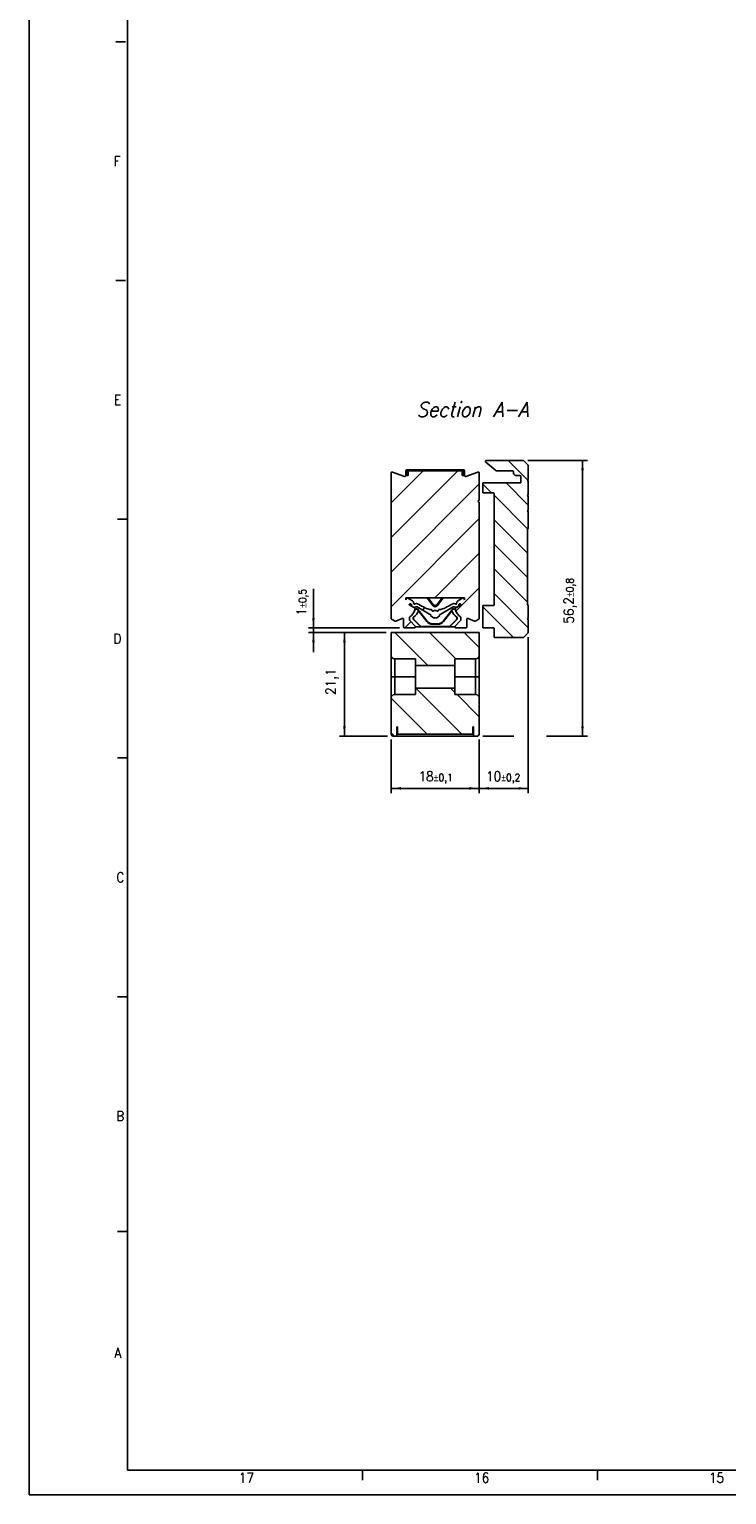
# Model space of a CAD drawing. Header units: millimetres. Extents: x -418 to 1575, y -634 to 914.
# Tile 1 of 49: x -418 to -276, y -151 to 148. Entities that reach past the tile are written whole.
import ezdxf

# ---------------------------------------------------------------- set-up
doc = ezdxf.new("R2010")
doc.units = ezdxf.units.MM
doc.layers.add('1', color=7, linetype='Continuous')
doc.styles.add('CONVERTER_11', font='txt.shx', dxfattribs={"width": 0.9, "oblique": 15})
doc.styles.add('CONVERTER_12', font='txt.shx', dxfattribs={"width": 0.9})
doc.dimstyles.new('ME10_DIM_10', dxfattribs={"dimtxt": 2, "dimasz": 2, "dimexe": 1, "dimexo": 1, "dimgap": 1, "dimtad": 1, "dimdsep": 46, "dimtxsty": 'CONVERTER_12', "dimsah": 1, "dimcen": 0.09, "dimclrd": 2, "dimclre": 2, "dimclrt": 2, "dimadec": 0, "dimazin": 0, "dimtol": 1, "dimtp": 0.8, "dimtm": 0.8, "dimtfac": 0.75, "dimtdec": 0, "dimtix": 1, "dimtmove": 0, "dimatfit": 3, "dimfxl": 1, "dimtolj": 1, "dimtzin": 0, "dimarcsym": 0})
doc.dimstyles.new('ME10_DIM_11', dxfattribs={"dimtxt": 2, "dimasz": 2, "dimexe": 1, "dimexo": 1, "dimgap": 1, "dimtad": 1, "dimdsep": 46, "dimtxsty": 'CONVERTER_12', "dimsah": 1, "dimcen": 0.09, "dimclrd": 2, "dimclre": 2, "dimclrt": 2, "dimadec": 0, "dimazin": 0, "dimtol": 1, "dimtp": 0.5, "dimtm": 0.5, "dimtfac": 0.75, "dimtdec": 0, "dimtix": 1, "dimtmove": 0, "dimatfit": 3, "dimfxl": 1, "dimtolj": 1, "dimtzin": 0, "dimarcsym": 0})
doc.dimstyles.new('ME10_DIM_12', dxfattribs={"dimtxt": 2, "dimasz": 2, "dimexe": 1, "dimexo": 1, "dimgap": 1, "dimtad": 1, "dimdsep": 46, "dimtxsty": 'CONVERTER_12', "dimsah": 1, "dimcen": 0.09, "dimclrd": 2, "dimclre": 2, "dimclrt": 2, "dimadec": 0, "dimazin": 0, "dimtfac": 1, "dimtdec": 4, "dimtix": 1, "dimtmove": 0, "dimatfit": 3, "dimfxl": 1, "dimtolj": 1, "dimtzin": 0, "dimarcsym": 0})
doc.dimstyles.new('ME10_DIM_13', dxfattribs={"dimtxt": 2, "dimasz": 2, "dimexe": 1, "dimexo": 1, "dimgap": 1, "dimtad": 1, "dimdsep": 46, "dimtxsty": 'CONVERTER_12', "dimsah": 1, "dimcen": 0.09, "dimclrd": 2, "dimclre": 2, "dimclrt": 2, "dimadec": 0, "dimazin": 0, "dimtol": 1, "dimtp": 0.2, "dimtm": 0.2, "dimtfac": 0.75, "dimtdec": 0, "dimtix": 1, "dimtmove": 0, "dimatfit": 3, "dimfxl": 1, "dimtolj": 1, "dimtzin": 0, "dimarcsym": 0})
doc.dimstyles.new('ME10_DIM_14', dxfattribs={"dimtxt": 2, "dimasz": 2, "dimexe": 1, "dimexo": 1, "dimgap": 1, "dimtad": 1, "dimdsep": 46, "dimtxsty": 'CONVERTER_12', "dimsah": 1, "dimcen": 0.09, "dimclrd": 2, "dimclre": 2, "dimclrt": 2, "dimadec": 0, "dimazin": 0, "dimtol": 1, "dimtp": 0.1, "dimtm": 0.1, "dimtfac": 0.75, "dimtdec": 0, "dimtix": 1, "dimtmove": 0, "dimatfit": 3, "dimfxl": 1, "dimtolj": 1, "dimtzin": 0, "dimarcsym": 0})
pattern_1 = [(-45, (0, 0), (3.535534, 3.535534), [])]

# ---------------------------------------------------------------- blocks, each defined once
blk = doc.blocks.new('CABEZA_RANURADA_REGLA_SV2__1', base_point=(-344.25, 4.15))
at = {"linetype": 'Continuous'}
h = blk.add_hatch(dxfattribs=at)
h.set_pattern_fill('_USER', color=3, scale=5, angle=-45, pattern_type=0)
h.set_pattern_definition(pattern_1)
edge = h.paths.add_edge_path()
edge.add_line((-326.25, 25.25), (-344.25, 25.25))
edge.add_line((-344.25, 25.25), (-344.25, 20.65))
edge.add_arc((-343.5, 20.65), 0.75, 180, 270)
edge.add_line((-343.5, 19.9), (-339.25, 19.9))
edge.add_line((-339.25, 19.9), (-339.25, 18.55))
edge.add_line((-339.25, 18.55), (-331.25, 18.55))
edge.add_line((-331.25, 18.55), (-331.25, 19.9))
edge.add_line((-331.25, 19.9), (-327, 19.9))
edge.add_arc((-327, 20.65), 0.75, 270, 360)
edge.add_line((-326.25, 20.65), (-326.25, 25.25))
h = blk.add_hatch(dxfattribs=at)
h.set_pattern_fill('_USER', color=3, scale=5, angle=-45, pattern_type=0)
h.set_pattern_definition(pattern_1)
edge = h.paths.add_edge_path()
edge.add_line((-331.25, 12.6), (-327, 12.6))
edge.add_arc((-327, 11.85), 0.75, 0, 90, ccw=False)
edge.add_line((-326.25, 11.85), (-326.25, 4.45))
edge.add_line((-326.25, 4.45), (-326.55, 4.15))
edge.add_line((-326.55, 4.15), (-327.45, 4.15))
edge.add_line((-327.45, 4.15), (-327.45, 6.05))
edge.add_line((-327.45, 6.05), (-327.6, 6.05))
edge.add_line((-327.6, 6.05), (-327.6, 4.55))
edge.add_line((-327.6, 4.55), (-342.9, 4.55))
edge.add_line((-342.9, 4.55), (-342.9, 6.05))
edge.add_line((-342.9, 6.05), (-343.05, 6.05))
edge.add_line((-343.05, 6.05), (-343.05, 4.15))
edge.add_line((-343.05, 4.15), (-343.95, 4.15))
edge.add_line((-343.95, 4.15), (-344.25, 4.45))
edge.add_line((-344.25, 4.45), (-344.25, 11.85))
edge.add_arc((-343.5, 11.85), 0.75, 90, 180, ccw=False)
edge.add_line((-343.5, 12.6), (-339.25, 12.6))
edge.add_line((-339.25, 12.6), (-339.25, 13.95))
edge.add_line((-339.25, 13.95), (-331.25, 13.95))
edge.add_line((-331.25, 13.95), (-331.25, 12.6))
at = {"color": 7, "linetype": 'Continuous'}
for p, q in [((-344.25, 20.65), (-344.25, 25.25)), ((-326.25, 25.25), (-344.25, 25.25)), ((-326.25, 25.25), (-326.25, 20.65)), ((-344.25, 16.25), (-344.25, 20.65)), ((-339.25, 19.9), (-343.5, 19.9)), ((-339.25, 19.9), (-339.25, 18.55)), ((-339.25, 16.25), (-339.25, 18.55)), ((-331.25, 18.55), (-339.25, 18.55)), ((-327, 19.9), (-331.25, 19.9)), ((-331.25, 19.9), (-331.25, 18.55)), ((-331.25, 18.55), (-331.25, 16.25)), ((-326.25, 20.65), (-326.25, 16.25)), ((-344.25, 11.85), (-344.25, 16.25)), ((-339.25, 16.25), (-343.5, 16.25)), ((-339.25, 13.95), (-339.25, 16.25)), ((-331.25, 16.25), (-331.25, 13.95)), ((-331.25, 16.25), (-327, 16.25)), ((-326.25, 16.25), (-326.25, 11.85)), ((-343.5, 12.6), (-339.25, 12.6)), ((-339.25, 13.95), (-339.25, 12.6)), ((-339.25, 13.95), (-331.25, 13.95)), ((-331.25, 13.95), (-331.25, 12.6)), ((-331.25, 12.6), (-327, 12.6)), ((-344.25, 4.45), (-344.25, 11.85)), ((-326.25, 11.85), (-326.25, 4.45)), ((-343.05, 4.15), (-343.05, 6.05)), ((-343.05, 6.05), (-342.9, 6.05)), ((-342.9, 4.55), (-342.9, 6.05)), ((-327.6, 6.05), (-327.6, 4.55)), ((-327.6, 6.05), (-327.45, 6.05)), ((-327.45, 6.05), (-327.45, 4.15)), ((-344.25, 4.45), (-343.95, 4.15)), ((-343.05, 4.15), (-343.95, 4.15)), ((-343.05, 4.15), (-327.45, 4.15)), ((-342.9, 4.55), (-327.6, 4.55)), ((-326.55, 4.15), (-327.45, 4.15)), ((-326.55, 4.15), (-326.25, 4.45))]:
    blk.add_line(p, q, dxfattribs=at)
at = {"color": 3, "linetype": 'Continuous'}
for p, q in [((-343.5, 16.25), (-343.5, 19.9)), ((-327, 19.9), (-327, 16.25)), ((-343.5, 12.6), (-343.5, 16.25)), ((-327, 16.25), (-327, 12.6))]:
    blk.add_line(p, q, dxfattribs=at)
at = {"color": 7, "linetype": 'Continuous'}
for centre, start, end in [((-343.5, 20.65), 180, 270), ((-327, 20.65), 270, 0), ((-343.5, 11.85), 90, 180), ((-327, 11.85), 0, 90)]:
    blk.add_arc(centre, 0.75, start, end, dxfattribs=at)
for points in [[(-343.5, 16.25), (-343.55, 16.25), (-343.64, 16.25), (-343.78, 16.25), (-343.9, 16.25), (-344.02, 16.25), (-344.13, 16.25), (-344.21, 16.25), (-344.25, 16.25)], [(-327, 16.25), (-326.95, 16.25), (-326.86, 16.25), (-326.72, 16.25), (-326.6, 16.25), (-326.48, 16.25), (-326.37, 16.25), (-326.29, 16.25), (-326.25, 16.25)]]:
    blk.add_open_spline(points, degree=3, knots=[0, 0, 0, 0, 0.144458, 0.2723549, 0.4202631, 0.5136314, 0.6318157, 0.75, 0.75, 0.75, 0.75], dxfattribs=at)
blk = doc.blocks.new('SOPORTE_SV2__2', base_point=(-325.5, 24.25))
at = {"linetype": 'Continuous'}
h = blk.add_hatch(dxfattribs=at)
h.set_pattern_fill('_USER', color=3, scale=3.535534, angle=-45, pattern_type=0)
h.set_pattern_definition([(-45, (0, 0), (2.5, 2.5), [])])
edge = h.paths.add_edge_path()
edge.add_line((-317.33, 60.35), (-324.8, 60.35))
edge.add_arc((-324.8, 60.15), 0.2, 90, 230)
edge.add_line((-324.93, 59.99), (-322.9, 58.29))
edge.add_arc((-322.77, 58.45), 0.2, 230, 270)
edge.add_line((-322.77, 58.25), (-321.9, 58.25))
edge.add_line((-321.9, 58.25), (-319.45, 58.25))
edge.add_arc((-319.45, 58.05), 0.2, 0, 90, ccw=False)
edge.add_line((-319.25, 58.05), (-319.25, 57.75))
edge.add_arc((-318.75, 57.75), 0.5, 180, 270)
edge.add_line((-318.75, 57.25), (-318.6, 57.25))
edge.add_line((-318.6, 57.25), (-317.95, 57.25))
edge.add_arc((-317.95, 57.05), 0.2, 0, 90, ccw=False)
edge.add_line((-317.75, 57.05), (-317.75, 55.95))
edge.add_arc((-317.95, 55.95), 0.2, -90, 0, ccw=False)
edge.add_line((-317.95, 55.75), (-325.5, 55.75))
edge.add_line((-325.5, 55.75), (-325.5, 53.75))
edge.add_line((-325.5, 53.75), (-323.45, 53.75))
edge.add_arc((-323.45, 53.55), 0.2, 0, 90, ccw=False)
edge.add_line((-323.25, 53.55), (-323.25, 30.95))
edge.add_arc((-323.45, 30.95), 0.2, -90, 0, ccw=False)
edge.add_line((-323.45, 30.75), (-325.5, 30.75))
edge.add_line((-325.5, 30.75), (-325.5, 26.25))
edge.add_line((-325.5, 26.25), (-323.45, 26.25))
edge.add_arc((-323.45, 26.05), 0.2, 0, 90, ccw=False)
edge.add_line((-323.25, 26.05), (-323.25, 24.45))
edge.add_arc((-323.05, 24.45), 0.2, 180, 270)
edge.add_line((-323.05, 24.25), (-317.33, 24.25))
edge.add_arc((-317.33, 24.45), 0.2, 270, 315)
edge.add_line((-317.19, 24.31), (-316.31, 25.19))
edge.add_arc((-316.45, 25.33), 0.2, 315, 360)
edge.add_line((-316.25, 25.33), (-316.25, 27.85))
edge.add_line((-316.25, 27.85), (-316.45, 28.05))
edge.add_line((-316.45, 28.05), (-316.25, 28.25))
edge.add_line((-316.25, 28.25), (-316.25, 30.75))
edge.add_line((-316.25, 30.75), (-316.45, 30.95))
edge.add_line((-316.45, 30.95), (-316.45, 46.35))
edge.add_line((-316.45, 46.35), (-316.25, 46.55))
edge.add_line((-316.25, 46.55), (-316.25, 49.85))
edge.add_line((-316.25, 49.85), (-316.45, 50.05))
edge.add_line((-316.45, 50.05), (-316.25, 50.25))
edge.add_line((-316.25, 50.25), (-316.25, 53))
edge.add_line((-316.25, 53), (-316.45, 53.2))
edge.add_line((-316.45, 53.2), (-316.25, 53.4))
edge.add_line((-316.25, 53.4), (-316.25, 56.15))
edge.add_line((-316.25, 56.15), (-316.45, 56.35))
edge.add_line((-316.45, 56.35), (-316.25, 56.55))
edge.add_line((-316.25, 56.55), (-316.25, 59.26))
edge.add_arc((-316.45, 59.26), 0.2, 0, 45)
edge.add_line((-316.31, 59.41), (-317.19, 60.29))
edge.add_arc((-317.33, 60.15), 0.2, 45, 90)
at = {"color": 7, "linetype": 'Continuous'}
for p, q in [((-322.9, 58.29), (-324.93, 59.99)), ((-317.33, 60.35), (-324.8, 60.35)), ((-316.31, 59.41), (-317.19, 60.29)), ((-322.77, 58.25), (-321.9, 58.25)), ((-321.9, 58.25), (-319.45, 58.25)), ((-319.25, 57.75), (-319.25, 58.05)), ((-318.6, 57.25), (-318.75, 57.25)), ((-317.95, 57.25), (-318.6, 57.25)), ((-317.75, 57.05), (-317.75, 55.95)), ((-316.25, 59.26), (-316.25, 56.55)), ((-325.5, 55.75), (-325.5, 53.75)), ((-325.5, 55.75), (-317.95, 55.75)), ((-316.25, 56.55), (-316.45, 56.35)), ((-316.45, 56.35), (-316.25, 56.15)), ((-316.25, 56.15), (-316.25, 53.4)), ((-325.5, 53.75), (-323.45, 53.75)), ((-323.25, 53.55), (-323.25, 30.95)), ((-316.25, 53.4), (-316.45, 53.2)), ((-316.45, 53.2), (-316.25, 53)), ((-316.25, 53), (-316.25, 50.25)), ((-316.25, 50.25), (-316.45, 50.05)), ((-316.45, 50.05), (-316.25, 49.85)), ((-316.25, 49.85), (-316.25, 46.55)), ((-316.25, 46.55), (-316.45, 46.35)), ((-316.45, 46.35), (-316.45, 30.95)), ((-323.45, 30.75), (-325.5, 30.75)), ((-325.5, 30.75), (-325.5, 26.25)), ((-316.45, 30.95), (-316.25, 30.75)), ((-316.25, 30.75), (-316.25, 28.25)), ((-316.25, 28.25), (-316.45, 28.05)), ((-316.45, 28.05), (-316.25, 27.85)), ((-316.25, 27.85), (-316.25, 25.33)), ((-323.45, 26.25), (-325.5, 26.25)), ((-323.25, 24.45), (-323.25, 26.05)), ((-323.05, 24.25), (-317.33, 24.25)), ((-317.19, 24.31), (-316.31, 25.19))]:
    blk.add_line(p, q, dxfattribs=at)
for centre, radius, start, end in [((-324.8, 60.15), 0.2, 90, 230), ((-317.33, 60.15), 0.2, 45, 90), ((-322.77, 58.45), 0.2, 230, 270), ((-319.45, 58.05), 0.2, 0, 90), ((-318.75, 57.75), 0.5, 180, 270), ((-317.95, 57.05), 0.2, 0, 90), ((-316.45, 59.26), 0.2, 0, 45), ((-317.95, 55.95), 0.2, 270, 0), ((-323.45, 53.55), 0.2, 0, 90), ((-323.45, 30.95), 0.2, 270, 0), ((-323.45, 26.05), 0.2, 0, 90), ((-323.05, 24.45), 0.2, 180, 270), ((-317.33, 24.45), 0.2, 270, 315), ((-316.45, 25.33), 0.2, 315, 360)]:
    blk.add_arc(centre, radius, start, end, dxfattribs=at)
blk = doc.blocks.new('REGLA_SV2-870__3', base_point=(-344.25, 26.25))
at = {"linetype": 'Continuous'}
h = blk.add_hatch(dxfattribs=at)
h.set_pattern_fill('_USER', color=3, scale=5, angle=45, pattern_type=0)
h.set_pattern_definition([(45, (0, 0), (-3.535534, 3.535534), [])])
edge = h.paths.add_edge_path()
edge.add_arc((-339.44, 31.14), 0.709, 240, 295.0938, ccw=False)
edge.add_line((-339.79, 30.52), (-339.91, 30.59))
edge.add_arc((-339.77, 30.84), 0.284, 173.6135, 240, ccw=False)
edge.add_arc((-340.26, 30.89), 0.213, 353.6135, 420)
edge.add_line((-340.16, 31.08), (-340.23, 31.12))
edge.add_arc((-340.33, 30.93), 0.213, 60, 160)
edge.add_line((-340.53, 31.01), (-340.57, 30.91))
edge.add_line((-340.57, 30.91), (-339.46, 30.32))
edge.add_arc((-339.55, 30.14), 0.2, -10.6035, 62, ccw=False)
edge.add_arc((-341.91, 30.59), 2.6, 344.7656, 349.3965, ccw=False)
edge.add_arc((-341.91, 30.59), 2.6, 305.136, 344.7656, ccw=False)
edge.add_arc((-340.3, 28.3), 0.2, 125.136, 180)
edge.add_line((-340.5, 28.3), (-340.5, 27.84))
edge.add_arc((-340.3, 27.84), 0.2, 180, 225)
edge.add_line((-340.44, 27.69), (-339.34, 26.59))
edge.add_arc((-339.48, 26.45), 0.2, 0, 45, ccw=False)
edge.add_arc((-339.48, 26.45), 0.2, 270, 360, ccw=False)
edge.add_line((-339.48, 26.25), (-341.51, 26.25))
edge.add_arc((-341.51, 26.45), 0.2, 180, 270, ccw=False)
edge.add_line((-341.71, 26.45), (-341.71, 27.96))
edge.add_arc((-341.91, 27.96), 0.2, 0, 115)
edge.add_line((-341.99, 28.14), (-343.25, 27.55))
edge.add_arc((-343.33, 27.74), 0.2, 240, 295, ccw=False)
edge.add_line((-343.43, 27.56), (-344.15, 27.98))
edge.add_arc((-344.05, 28.15), 0.2, 180, 240, ccw=False)
edge.add_line((-344.25, 28.15), (-344.25, 57.76))
edge.add_arc((-344.05, 57.76), 0.2, 70, 180, ccw=False)
edge.add_line((-343.98, 57.95), (-341.52, 57.05))
edge.add_arc((-341.45, 57.24), 0.2, 250, 360)
edge.add_line((-341.25, 57.24), (-341.25, 57.25))
edge.add_line((-341.25, 57.25), (-341, 57.25))
edge.add_line((-341, 57.25), (-340.79, 57.25))
edge.add_line((-340.79, 57.25), (-340.79, 58.25))
edge.add_line((-340.79, 58.25), (-329.71, 58.25))
edge.add_line((-329.71, 58.25), (-329.71, 57.25))
edge.add_line((-329.71, 57.25), (-329.5, 57.25))
edge.add_line((-329.5, 57.25), (-329.25, 57.25))
edge.add_line((-329.25, 57.25), (-329.25, 57.24))
edge.add_arc((-329.05, 57.24), 0.2, 180, 290)
edge.add_line((-328.98, 57.05), (-326.52, 57.95))
edge.add_arc((-326.45, 57.76), 0.2, 0, 110, ccw=False)
edge.add_line((-326.25, 57.76), (-326.25, 52.25))
edge.add_arc((-326.25, 52.05), 0.2, 90, 270)
edge.add_line((-326.25, 51.85), (-326.25, 28.15))
edge.add_arc((-326.45, 28.15), 0.2, 300, 360, ccw=False)
edge.add_line((-326.35, 27.98), (-327.07, 27.56))
edge.add_arc((-327.17, 27.74), 0.2, 245, 300, ccw=False)
edge.add_line((-327.25, 27.55), (-328.51, 28.14))
edge.add_arc((-328.59, 27.96), 0.2, 65, 180)
edge.add_line((-328.79, 27.96), (-328.79, 26.45))
edge.add_arc((-328.99, 26.45), 0.2, 270, 360, ccw=False)
edge.add_line((-328.99, 26.25), (-331.02, 26.25))
edge.add_arc((-331.02, 26.45), 0.2, 180, 270, ccw=False)
edge.add_arc((-331.02, 26.45), 0.2, 135, 180, ccw=False)
edge.add_line((-331.16, 26.59), (-330.06, 27.69))
edge.add_arc((-330.2, 27.84), 0.2, 315, 360)
edge.add_line((-330, 27.84), (-330, 28.3))
edge.add_arc((-330.2, 28.3), 0.2, 0, 54.864)
edge.add_arc((-328.59, 30.59), 2.6, 195.2344, 234.864, ccw=False)
edge.add_arc((-328.59, 30.59), 2.6, 190.6035, 195.2344, ccw=False)
edge.add_arc((-330.95, 30.14), 0.2, 118, 190.6035, ccw=False)
edge.add_line((-331.04, 30.32), (-329.93, 30.91))
edge.add_line((-329.93, 30.91), (-329.97, 31.01))
edge.add_arc((-330.17, 30.93), 0.213, 20, 120)
edge.add_line((-330.27, 31.12), (-330.34, 31.08))
edge.add_arc((-330.24, 30.89), 0.213, 120, 186.3865)
edge.add_arc((-330.73, 30.84), 0.284, -60, 6.3865, ccw=False)
edge.add_line((-330.59, 30.59), (-330.71, 30.52))
edge.add_arc((-331.06, 31.14), 0.709, 244.9062, 300, ccw=False)
edge.add_arc((-331.45, 30.3), 0.213, 64.9062, 120)
edge.add_line((-331.56, 30.49), (-334.45, 28.82))
edge.add_line((-334.45, 28.82), (-334.3, 28.73))
edge.add_line((-334.3, 28.73), (-334.96, 28.19))
edge.add_line((-334.96, 28.19), (-335.25, 28.36))
edge.add_line((-335.25, 28.36), (-335.54, 28.19))
edge.add_line((-335.54, 28.19), (-336.2, 28.73))
edge.add_line((-336.2, 28.73), (-336.05, 28.82))
edge.add_line((-336.05, 28.82), (-338.94, 30.49))
edge.add_arc((-339.05, 30.3), 0.213, 60, 115.0938)
edge = h.paths.add_edge_path(flags=16)
edge.add_arc((-331.05, 31.25), 0.203, 230.9816, 369.5572)
edge.add_arc((-330.43, 31.35), 0.426, 120, 189.5572, ccw=False)
edge.add_line((-330.65, 31.72), (-329.66, 32.29))
edge.add_arc((-329.55, 32.1), 0.213, 13.4637, 120, ccw=False)
edge.add_line((-329.34, 32.15), (-329.3, 31.96))
edge.add_line((-329.3, 31.96), (-329.3, 32.36))
edge.add_line((-329.3, 32.36), (-333.75, 32.36))
edge.add_line((-333.75, 32.36), (-336.75, 32.36))
edge.add_line((-336.75, 32.36), (-341.2, 32.36))
edge.add_line((-341.2, 32.36), (-341.2, 31.96))
edge.add_line((-341.2, 31.96), (-341.16, 32.15))
edge.add_arc((-340.95, 32.1), 0.213, 60, 166.5363, ccw=False)
edge.add_line((-340.84, 32.29), (-339.85, 31.72))
edge.add_arc((-340.07, 31.35), 0.426, -9.5572, 60, ccw=False)
edge.add_arc((-339.45, 31.25), 0.203, 170.4428, 309.0184)
edge.add_arc((-339.05, 30.76), 0.426, 58.8346, 129.0184, ccw=False)
edge.add_arc((-331.46, 43.31), 14.25, 238.8346, 249.7069)
edge.add_arc((-336.33, 30.15), 0.213, 249.7069, 298.7494)
edge.add_arc((-336.12, 29.78), 0.206, 8.6154, 118.7494, ccw=False)
edge.add_arc((-335.72, 29.84), 0.206, 188.6154, 312.2603)
edge.add_arc((-335.37, 29.47), 0.305, 65.9098, 132.2603, ccw=False)
edge.add_arc((-335.13, 29.47), 0.305, 47.7397, 114.0902, ccw=False)
edge.add_arc((-334.78, 29.84), 0.206, 227.7397, 351.3846)
edge.add_arc((-334.38, 29.78), 0.206, 61.2506, 171.3846, ccw=False)
edge.add_arc((-334.17, 30.15), 0.213, 241.2506, 290.2931)
edge.add_arc((-339.04, 43.31), 14.25, 290.2931, 301.1654)
edge.add_arc((-331.45, 30.76), 0.426, 50.9816, 121.1654, ccw=False)
at = {"color": 7, "linetype": 'Continuous'}
for p, q in [((-344.25, 57.76), (-344.25, 28.15)), ((-343.98, 57.95), (-341.52, 57.05)), ((-341.25, 57.25), (-341.25, 58.25)), ((-341, 57.25), (-341.25, 57.25)), ((-341.25, 57.24), (-341.25, 57.25)), ((-339.5, 58.45), (-341.05, 58.45)), ((-341, 58.25), (-340.79, 58.25)), ((-341, 57.25), (-341, 58.25)), ((-340.79, 57.25), (-341, 57.25)), ((-329.71, 58.25), (-340.79, 58.25)), ((-340.79, 57.25), (-340.79, 58.25)), ((-339.5, 58.45), (-331, 58.45)), ((-329.45, 58.45), (-331, 58.45)), ((-329.71, 58.25), (-329.5, 58.25)), ((-329.71, 57.25), (-329.71, 58.25)), ((-329.5, 57.25), (-329.71, 57.25)), ((-329.5, 57.25), (-329.5, 58.25)), ((-329.25, 57.25), (-329.5, 57.25)), ((-329.25, 57.25), (-329.25, 58.25)), ((-329.25, 57.24), (-329.25, 57.25)), ((-328.98, 57.05), (-326.52, 57.95)), ((-326.25, 52.25), (-326.25, 57.76)), ((-326.25, 28.15), (-326.25, 51.85)), ((-341.2, 31.96), (-341.2, 32.36)), ((-336.75, 32.36), (-341.2, 32.36)), ((-341.2, 31.96), (-341.16, 32.15)), ((-340.84, 32.29), (-339.85, 31.72)), ((-340.53, 31.01), (-340.57, 30.91)), ((-339.46, 30.32), (-340.57, 30.91)), ((-340.16, 31.08), (-340.23, 31.12)), ((-339.79, 30.52), (-339.91, 30.59)), ((-338.91, 30.08), (-339.4, 29.9)), ((-338.89, 30.13), (-339.39, 29.95)), ((-336.05, 28.82), (-338.94, 30.49)), ((-338.89, 30.13), (-338.91, 30.08)), ((-338.64, 29.74), (-338.91, 30.08)), ((-336.93, 27.62), (-338.89, 30.13)), ((-336.75, 32.36), (-336.5, 32.08)), ((-333.75, 32.36), (-336.75, 32.36)), ((-336.56, 31.88), (-335.64, 30.71)), ((-336.5, 32.08), (-335.64, 30.98)), ((-334, 32.08), (-334.86, 30.98)), ((-333.94, 31.88), (-334.86, 30.71)), ((-331.56, 30.49), (-334.45, 28.82)), ((-333.75, 32.36), (-334, 32.08)), ((-329.3, 32.36), (-333.75, 32.36)), ((-333.57, 27.62), (-331.61, 30.13)), ((-331.86, 29.74), (-331.59, 30.08)), ((-331.61, 30.13), (-331.59, 30.08)), ((-331.61, 30.13), (-331.11, 29.95)), ((-331.59, 30.08), (-331.1, 29.9)), ((-329.93, 30.91), (-331.04, 30.32)), ((-330.59, 30.59), (-330.71, 30.52)), ((-330.65, 31.72), (-329.66, 32.29)), ((-330.27, 31.12), (-330.34, 31.08)), ((-329.93, 30.91), (-329.97, 31.01)), ((-329.34, 32.15), (-329.3, 31.96)), ((-329.3, 32.36), (-329.3, 31.96)), ((-343.43, 27.56), (-344.15, 27.98)), ((-341.99, 28.14), (-343.25, 27.55)), ((-341.71, 26.45), (-341.71, 27.96)), ((-340.5, 28.3), (-340.5, 27.84)), ((-340.44, 27.69), (-339.34, 26.59)), ((-339.75, 28.39), (-339.75, 28)), ((-339.75, 28), (-339.7, 28.02)), ((-339.75, 28), (-338.2, 26.45)), ((-339.7, 28.42), (-339.7, 28.02)), ((-339.7, 28.02), (-338.18, 26.5)), ((-336.98, 27.53), (-338.66, 29.68)), ((-336.2, 28.73), (-336.05, 28.82)), ((-335.54, 28.19), (-336.2, 28.73)), ((-335.79, 26.95), (-334.71, 26.95)), ((-335.75, 27.05), (-334.75, 27.05)), ((-335.25, 28.36), (-335.54, 28.19)), ((-334.96, 28.19), (-335.25, 28.36)), ((-334.3, 28.73), (-334.96, 28.19)), ((-334.45, 28.82), (-334.3, 28.73)), ((-333.52, 27.53), (-331.84, 29.68)), ((-330.8, 28.02), (-332.32, 26.5)), ((-330.75, 28), (-332.3, 26.45)), ((-331.16, 26.59), (-330.06, 27.69)), ((-330.8, 28.42), (-330.8, 28.02)), ((-330.75, 28), (-330.8, 28.02)), ((-330.75, 28.39), (-330.75, 28)), ((-330, 27.84), (-330, 28.3)), ((-328.79, 27.96), (-328.79, 26.45)), ((-327.25, 27.55), (-328.51, 28.14)), ((-326.35, 27.98), (-327.07, 27.56)), ((-339.48, 26.25), (-341.51, 26.25)), ((-338.2, 26.45), (-339.28, 26.45)), ((-338.2, 26.45), (-338.18, 26.5)), ((-332.3, 26.45), (-338.2, 26.45)), ((-332.32, 26.5), (-338.18, 26.5)), ((-332.3, 26.45), (-332.32, 26.5)), ((-331.22, 26.45), (-332.3, 26.45)), ((-328.99, 26.25), (-331.02, 26.25))]:
    blk.add_line(p, q, dxfattribs=at)
at = {"color": 3, "linetype": 'Continuous'}
for p, q in [((-339.5, 58.25), (-339.5, 58.45)), ((-331, 58.25), (-331, 58.45)), ((-336.56, 31.88), (-336.5, 32.08)), ((-335.64, 30.71), (-335.64, 30.98)), ((-334.86, 30.71), (-334.86, 30.98)), ((-333.94, 31.88), (-334, 32.08)), ((-336.93, 27.62), (-336.98, 27.53)), ((-335.75, 27.05), (-335.79, 26.95)), ((-334.75, 27.05), (-334.71, 26.95)), ((-333.57, 27.62), (-333.52, 27.53))]:
    blk.add_line(p, q, dxfattribs=at)
at = {"color": 7, "linetype": 'Continuous'}
for centre, radius, start, end in [((-344.05, 57.76), 0.2, 70, 180), ((-341.45, 57.24), 0.2, 250, 0), ((-341.05, 58.25), 0.2, 90, 180), ((-329.45, 58.25), 0.2, 360, 90), ((-329.05, 57.24), 0.2, 180, 290), ((-326.45, 57.76), 0.2, 0, 110), ((-326.25, 52.05), 0.2, 90, 270), ((-340.95, 32.1), 0.213, 60, 166.5363), ((-340.33, 30.93), 0.213, 60, 160), ((-341.91, 30.59), 2.6, 305.136, 344.7656), ((-340.26, 30.89), 0.213, 353.6135, 60), ((-339.77, 30.84), 0.284, 173.6135, 240), ((-340.07, 31.35), 0.426, 350.4428, 60), ((-339.44, 31.14), 0.709, 240, 295.0938), ((-339.45, 31.25), 0.203, 170.4428, 309.0184), ((-339.55, 30.14), 0.2, 349.3965, 62), ((-341.91, 30.59), 2.6, 344.7656, 349.3965), ((-339.05, 30.76), 0.426, 58.8346, 129.0184), ((-339.05, 30.3), 0.213, 60, 115.0938), ((-331.46, 43.31), 14.25, 238.8346, 249.7069), ((-338.92, 30.03), 3, 38, 50.9129), ((-336.33, 30.15), 0.213, 249.7069, 298.7494), ((-336.12, 29.78), 0.206, 8.6154, 118.7494), ((-335.25, 31.29), 0.5, 218, 322), ((-335.25, 31.02), 0.5, 218, 322), ((-334.38, 29.78), 0.206, 61.2506, 171.3846), ((-334.17, 30.15), 0.213, 241.2506, 290.2931), ((-339.04, 43.31), 14.25, 290.2931, 301.1654), ((-331.58, 30.03), 3, 129.0871, 142), ((-331.45, 30.76), 0.426, 50.9816, 121.1654), ((-331.45, 30.3), 0.213, 64.9062, 120), ((-331.06, 31.14), 0.709, 244.9062, 300), ((-331.05, 31.25), 0.203, 230.9816, 9.5572), ((-330.95, 30.14), 0.2, 118, 190.6035), ((-328.59, 30.59), 2.6, 190.6035, 195.2344), ((-328.59, 30.59), 2.6, 195.2344, 234.864), ((-330.43, 31.35), 0.426, 120, 189.5572), ((-330.73, 30.84), 0.284, 300, 6.3865), ((-330.24, 30.89), 0.213, 120, 186.3865), ((-330.17, 30.93), 0.213, 20, 120), ((-329.55, 32.1), 0.213, 13.4637, 120), ((-344.05, 28.15), 0.2, 180, 240), ((-343.33, 27.74), 0.2, 240, 295), ((-341.91, 27.96), 0.2, 0, 115), ((-340.3, 28.3), 0.2, 125.136, 180), ((-340.3, 27.84), 0.2, 180, 225), ((-341, 30.55), 2.5, 300, 301.3957), ((-341, 30.55), 2.5, 301.3957, 339.5506), ((-341, 30.55), 2.5, 339.5506, 340.9699), ((-335.79, 28.45), 1.5, 218, 270), ((-335.75, 28.55), 1.5, 218, 270), ((-335.72, 29.84), 0.206, 188.6154, 312.2603), ((-335.37, 29.47), 0.305, 65.9098, 132.2603), ((-335.13, 29.47), 0.305, 47.7397, 114.0902), ((-334.78, 29.84), 0.206, 227.7397, 351.3846), ((-334.75, 28.55), 1.5, 270, 322), ((-334.71, 28.45), 1.5, 270, 322), ((-329.5, 30.55), 2.5, 199.0301, 200.4494), ((-329.5, 30.55), 2.5, 200.4494, 238.6043), ((-329.5, 30.55), 2.5, 238.6043, 240), ((-330.2, 28.3), 0.2, 0, 54.864), ((-330.2, 27.84), 0.2, 315, 0), ((-328.59, 27.96), 0.2, 65, 180), ((-327.17, 27.74), 0.2, 245, 300), ((-326.45, 28.15), 0.2, 300, 0), ((-341.51, 26.45), 0.2, 180, 270), ((-339.48, 26.45), 0.2, 270, 360), ((-339.48, 26.45), 0.2, 360, 45), ((-331.02, 26.45), 0.2, 135, 180), ((-331.02, 26.45), 0.2, 180, 270), ((-328.99, 26.45), 0.2, 270, 0)]:
    blk.add_arc(centre, radius, start, end, dxfattribs=at)
blk = doc.blocks.new('REGLA_SV2-870mm__4', base_point=(-344.25, 4.15))
for name, p in [('SOPORTE_SV2__2', (-325.5, 24.25)), ('REGLA_SV2-870__3', (-344.25, 26.25)), ('CABEZA_RANURADA_REGLA_SV2__1', (-344.25, 4.15))]:
    blk.add_blockref(name, p)
blk = doc.blocks.new('*D77')
at = {"layer": '1', "color": 2, "linetype": 'Continuous'}
for p, q in [((-316.33, 60.35), (-304.2, 60.35)), ((-305.2, 4.15), (-305.2, 60.35)), ((-325.55, 4.15), (-319.19, 4.15)), ((-312.51, 4.15), (-304.2, 4.15))]:
    blk.add_line(p, q, dxfattribs=at)
at = {"layer": '1', "color": 2}
for points in [[(-304.94, 58.35), (-305.46, 58.35), (-305.2, 60.35)], [(-305.46, 6.15), (-304.94, 6.15), (-305.2, 4.15)]]:
    blk.add_solid(points, dxfattribs=at)
at = {"layer": '1', "color": 2, "insert": (-306.4, 27.09), "char_height": 2, "attachment_point": 7, "rotation": 90, "line_spacing_factor": 0.60024, "style": 'CONVERTER_12'}
blk.add_mtext('\\C2;56,2\\C2;\\H1.5;{\\Fgdt;`}0,8', dxfattribs=at)
blk = doc.blocks.new('*D78')
at = {"layer": '1', "color": 2, "linetype": 'Continuous'}
for p, q in [((-360.07, 26.25), (-360.07, 34.16)), ((-342.51, 26.25), (-361.07, 26.25)), ((-345.25, 25.25), (-361.07, 25.25)), ((-360.07, 25.25), (-360.07, 26.25)), ((-360.07, 21.25), (-360.07, 25.25))]:
    blk.add_line(p, q, dxfattribs=at)
at = {"layer": '1', "color": 2}
for points in [[(-360.34, 28.25), (-359.81, 28.25), (-360.07, 26.25)], [(-359.81, 23.25), (-360.34, 23.25), (-360.07, 25.25)]]:
    blk.add_solid(points, dxfattribs=at)
at = {"layer": '1', "color": 2, "insert": (-361.07, 28.73), "char_height": 2, "attachment_point": 7, "rotation": 90, "line_spacing_factor": 0.60024, "style": 'CONVERTER_12'}
blk.add_mtext('\\C2;1\\C2;\\H1.5;{\\Fgdt;`}0,5', dxfattribs=at)
blk = doc.blocks.new('*D79')
at = {"layer": '1', "color": 2, "linetype": 'Continuous'}
for p, q in [((-345.25, 25.25), (-354.76, 25.25)), ((-353.76, 4.15), (-353.76, 25.25)), ((-344.95, 4.15), (-354.76, 4.15))]:
    blk.add_line(p, q, dxfattribs=at)
at = {"layer": '1', "color": 2}
for points in [[(-353.49, 23.25), (-354.02, 23.25), (-353.76, 25.25)], [(-354.02, 6.15), (-353.49, 6.15), (-353.76, 4.15)]]:
    blk.add_solid(points, dxfattribs=at)
at = {"layer": '1', "color": 2, "insert": (-354.96, 12.55), "char_height": 2, "attachment_point": 7, "rotation": 90, "line_spacing_factor": 0.60024, "style": 'CONVERTER_12'}
blk.add_mtext('21,1', dxfattribs=at)
blk = doc.blocks.new('*D80')
at = {"layer": '1', "color": 2, "linetype": 'Continuous'}
for p, q in [((-316.25, 24.33), (-316.25, -7.5)), ((-326.25, 3.45), (-326.25, -7.5)), ((-326.25, -6.5), (-316.25, -6.5))]:
    blk.add_line(p, q, dxfattribs=at)
at = {"layer": '1', "color": 2}
for points in [[(-324.25, -6.24), (-324.25, -6.77), (-326.25, -6.5)], [(-318.25, -6.77), (-318.25, -6.24), (-316.25, -6.5)]]:
    blk.add_solid(points, dxfattribs=at)
at = {"layer": '1', "color": 2, "insert": (-324.86, -5.5), "char_height": 2, "attachment_point": 7, "rotation": 0.0001, "line_spacing_factor": 0.60024, "style": 'CONVERTER_12'}
blk.add_mtext('\\C2;10\\C2;\\H1.5;{\\Fgdt;`}0,2', dxfattribs=at)
blk = doc.blocks.new('*D81')
at = {"layer": '1', "color": 2, "linetype": 'Continuous'}
for p, q in [((-344.25, 3.45), (-344.25, -7.5)), ((-326.25, 3.45), (-326.25, -7.5)), ((-344.25, -6.5), (-326.25, -6.5))]:
    blk.add_line(p, q, dxfattribs=at)
at = {"layer": '1', "color": 2}
for points in [[(-342.25, -6.24), (-342.25, -6.77), (-344.25, -6.5)], [(-328.25, -6.77), (-328.25, -6.24), (-326.25, -6.5)]]:
    blk.add_solid(points, dxfattribs=at)
at = {"layer": '1', "color": 2, "insert": (-338.64, -5.5), "char_height": 2, "attachment_point": 7, "rotation": 0.0001, "line_spacing_factor": 0.60024, "style": 'CONVERTER_12'}
blk.add_mtext('\\C2;18\\C2;\\H1.5;{\\Fgdt;`}0,1', dxfattribs=at)
blk = doc.blocks.new('_A1', base_point=(416.98, -145.5))
at = {"layer": '1', "color": 2, "linetype": 'Continuous'}
for p, q in [((-418.02, 443.5), (-418.02, -150.5)), ((-398.4, 145.7), (-400.4, 145.7)), ((-398.4, 97.03), (-400.4, 97.03)), ((-398.02, 48.37), (-400.02, 48.37)), ((-398.02, -0.3), (-400.02, -0.3)), ((-398.04, -48.97), (-400.04, -48.97)), ((-398.04, -96.83), (-400.04, -96.83)), ((-350.08, -145.55), (-350.08, -147.55)), ((-302.14, -145.55), (-302.14, -147.55)), ((-418.02, -150.5), (421.98, -150.5))]:
    blk.add_line(p, q, dxfattribs=at)
at = {"layer": '1', "color": 7, "linetype": 'Continuous'}
for p, q in [((-398.02, 438.5), (-398.02, -145.5)), ((-398.02, -145.5), (416.98, -145.5))]:
    blk.add_line(p, q, dxfattribs=at)
at = {"layer": '1', "color": 2, "char_height": 2, "attachment_point": 4, "line_spacing_factor": 1.20048, "style": 'CONVERTER_12'}
for s, insert in [('F', (-400.81, 121.37)), ('E', (-400.73, 72.7)), ('D', (-400.87, 24.03)), ('C', (-400.27, -24.63)), ('B', (-400.3, -73.3)), ('A', (-400.64, -121.57)), ('17', (-375.3, -147.05)), ('16', (-327.3, -147.05)), ('15', (-279.42, -147.05))]:
    blk.add_mtext(s, dxfattribs=dict(at, insert=insert))
blk = doc.blocks.new('B-B__5', base_point=(-330.25, 32.25))
blk.add_blockref('REGLA_SV2-870mm__4', (-344.25, 4.152))
at = {"layer": '1', "color": 7, "insert": (-327.65, 72.252), "char_height": 3, "attachment_point": 2, "line_spacing_factor": 1.20048, "style": 'CONVERTER_11'}
blk.add_mtext('Section A-A', dxfattribs=at)
at = {"layer": '1'}
for base, p1, p2, dimstyle, picture, middle in [((-305.199, 4.152), (-317.333, 60.348), (-326.55, 4.152), 'ME10_DIM_10', '*D77', (-307.299, 32.25)), ((-360.073, 25.252), (-341.508, 26.252), (-344.25, 25.252), 'ME10_DIM_11', '*D78', (-362.073, 31.445)), ((-353.758, 4.152), (-344.25, 25.252), (-343.95, 4.152), 'ME10_DIM_12', '*D79', (-355.858, 14.702))]:
    dim = blk.add_linear_dim(base=base, p1=p1, p2=p2, angle=90, dimstyle=dimstyle, dxfattribs=at)
    dim.commit()
    dim.dimension.update_dxf_attribs({"geometry": picture, "text_midpoint": middle, "text_rotation": 90})
for base, p1, p2, dimstyle, picture, middle in [((-326.25, -6.502), (-316.25, 25.33), (-326.25, 4.452), 'ME10_DIM_13', '*D80', (-321.25, -4.502)), ((-344.25, -6.502), (-326.25, 4.452), (-344.25, 4.452), 'ME10_DIM_14', '*D81', (-335.25, -4.502))]:
    dim = blk.add_linear_dim(base=base, p1=p1, p2=p2, dimstyle=dimstyle, dxfattribs=at)
    dim.commit()
    dim.dimension.update_dxf_attribs({"geometry": picture, "text_midpoint": middle, "text_rotation": 0.00014})

msp = doc.modelspace()

# ---------------------------------------------------------------- block references
for name, p in [('_A1', (416.98, -145.5)), ('B-B__5', (-330.25, 32.25))]:
    msp.add_blockref(name, p)

doc.saveas('drawing.dxf')
